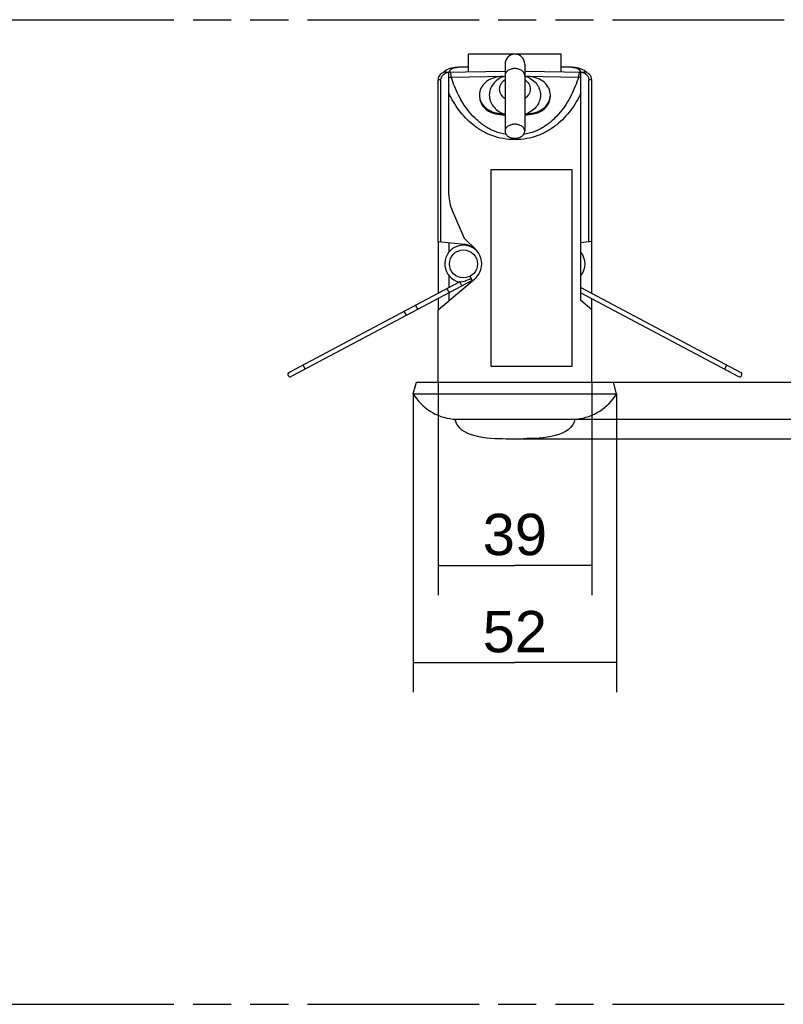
# Model space of a CAD drawing. Header units: millimetres. Extents: x 0 to 210, y 0 to 297.
# Tile 5 of 12: x 97 to 136, y 133 to 183. Entities that reach past the tile are written whole.
import ezdxf
from ezdxf.enums import TextEntityAlignment as Align

# ---------------------------------------------------------------- set-up
doc = ezdxf.new("R2010")
doc.units = ezdxf.units.MM
doc.header["$LTSCALE"] = 19.36
doc.linetypes.add('PHANTOM', pattern=[0.8, 0.45, -0.05, 0.1, -0.05, 0.1, -0.05])
doc.layers.get('0').update_dxf_attribs({"linetype": 'CONTINUOUS'})
for name, color, linetype in [('DEFAULT_3', 7, 'PHANTOM'), ('Z_CURVE', 7, 'CONTINUOUS'), ('Z_DIM_2D', 7, 'CONTINUOUS')]:
    doc.layers.add(name, color=color, linetype=linetype)
doc.styles.add('TEXTSTYLE_3', font='arial.ttf')
doc.dimstyles.new('DIMSTYLE_1', dxfattribs={"dimtxt": 2.1, "dimasz": 3.5, "dimexe": 1.5, "dimexo": 0, "dimgap": 0.525, "dimtad": 1, "dimdec": 0, "dimlfac": 5, "dimdsep": 46, "dimtxsty": 'TEXTSTYLE_3', "dimblk": '_FILLED', "dimblk1": '_FILLED', "dimblk2": '_FILLED', "dimcen": 0.09, "dimclrt": 5, "dimazin": 2, "dimtp": 0.3, "dimtm": 0.3, "dimtfac": 1, "dimtdec": 0, "dimtofl": 0, "dimtmove": 0, "dimatfit": 3, "dimldrblk": '_FILLED', "dimfxl": 0, "dimtolj": 1, "dimarcsym": 0})
doc.dimstyles.new('DIMSTYLE_2', dxfattribs={"dimtxt": 2.1, "dimasz": 3.5, "dimexe": 1.5, "dimexo": 0, "dimgap": 0.525, "dimtad": 1, "dimdec": 0, "dimlfac": 5, "dimdsep": 46, "dimtxsty": 'TEXTSTYLE_3', "dimblk": '_FILLED', "dimblk1": '_FILLED', "dimblk2": '_FILLED', "dimcen": 0.09, "dimclrt": 5, "dimazin": 2, "dimtp": 0.2, "dimtm": 0.2, "dimtfac": 1, "dimtdec": 0, "dimtofl": 0, "dimtmove": 0, "dimatfit": 3, "dimldrblk": '_FILLED', "dimfxl": 0, "dimtolj": 1, "dimarcsym": 0})

# ---------------------------------------------------------------- blocks, each defined once
blk = doc.blocks.new('*D3')
at = {"layer": 'Z_DIM_2D', "color": 2, "linetype": 'Continuous', "transparency": 16777216}
for p, q in [((117.448, 163.679), (117.448, 148.531)), ((127.769, 163.679), (127.769, 148.531)), ((117.448, 150.031), (122.608, 150.031)), ((127.769, 150.031), (122.608, 150.031))]:
    blk.add_line(p, q, dxfattribs=at)
at = {"layer": 'Z_DIM_2D', "color": 5, "linetype": 'Continuous', "transparency": 16777216, "style": 'TEXTSTYLE_3'}
blk.add_text('52', height=2.1, dxfattribs=at).set_placement((122.608, 150.556), align=Align.CENTER)
blk = doc.blocks.new('_FILLED')
at = {"color": 0, "linetype": 'ByBlock'}
blk.add_solid([(0, 0), (-1, 0.125), (-1, -0.125)], dxfattribs=at)
blk = doc.blocks.new('_NONE')
blk = doc.blocks.new('*D4')
at = {"layer": 'Z_DIM_2D', "color": 2, "linetype": 'Continuous', "transparency": 16777216}
for p, q in [((143.179, 164.279), (143.179, 168.43)), ((143.179, 168.43), (143.179, 162.841)), ((127.608, 164.279), (144.679, 164.279)), ((143.179, 156.403), (143.179, 162.841)), ((123.058, 161.403), (144.679, 161.403)), ((143.179, 161.403), (143.179, 156.403))]:
    blk.add_line(p, q, dxfattribs=at)
at = {"layer": 'Z_DIM_2D', "color": 5, "linetype": 'Continuous', "transparency": 16777216, "style": 'TEXTSTYLE_3'}
blk.add_text('14', height=2.1, rotation=90, dxfattribs=at).set_placement((142.654, 165.167))
blk = doc.blocks.new('*D5')
at = {"layer": 'Z_DIM_2D', "color": 2, "linetype": 'Continuous', "transparency": 16777216}
for p, q in [((139.546, 164.279), (139.546, 167.615)), ((139.546, 167.615), (139.546, 163.339)), ((127.608, 164.279), (141.046, 164.279)), ((139.546, 157.399), (139.546, 163.339)), ((125.758, 162.399), (141.046, 162.399)), ((139.546, 162.399), (139.546, 157.399))]:
    blk.add_line(p, q, dxfattribs=at)
at = {"layer": 'Z_DIM_2D', "color": 5, "linetype": 'Continuous', "transparency": 16777216, "style": 'TEXTSTYLE_3'}
blk.add_text('9', height=2.1, rotation=90, dxfattribs=at).set_placement((139.021, 165.984))
blk = doc.blocks.new('*D6')
at = {"layer": 'Z_DIM_2D', "color": 2, "linetype": 'Continuous', "transparency": 16777216}
for p, q in [((118.708, 164.279), (118.708, 153.465)), ((126.508, 164.279), (126.508, 153.465)), ((118.708, 154.965), (122.608, 154.965)), ((126.508, 154.965), (122.608, 154.965))]:
    blk.add_line(p, q, dxfattribs=at)
at = {"layer": 'Z_DIM_2D', "color": 5, "linetype": 'Continuous', "transparency": 16777216, "style": 'TEXTSTYLE_3'}
blk.add_text('39', height=2.1, dxfattribs=at).set_placement((122.608, 155.49), align=Align.CENTER)

msp = doc.modelspace()

# ---------------------------------------------------------------- linework, layer by layer
at = {"color": 7, "linetype": 'Continuous'}
for p, q in [((124.958, 180.929), (120.258, 180.929)), ((120.258, 180.038), (120.258, 180.929)), ((124.958, 180.038), (124.958, 180.929)), ((119.102, 180.018), (122.108, 180.071)), ((119.258, 173.786), (119.258, 180.016)), ((120.258, 180.271), (119.725, 180.262)), ((122.108, 180.422), (122.108, 177.015)), ((123.108, 180.422), (123.108, 177.015)), ((123.108, 180.071), (126.115, 180.018)), ((125.492, 180.262), (124.958, 180.271)), ((125.958, 168.412), (125.958, 180.016)), ((118.708, 171.413), (118.708, 179.618)), ((118.856, 171.398), (118.856, 179.621)), ((122.091, 179.805), (122.108, 179.806)), ((126.361, 171.398), (126.361, 179.621)), ((126.508, 171.413), (126.508, 179.618)), ((121.408, 175.079), (125.508, 175.079)), ((121.408, 165.079), (121.408, 175.079)), ((125.508, 165.079), (125.508, 175.079)), ((119.424, 172.989), (120.033, 171.589)), ((120.033, 171.589), (120.636, 170.987)), ((118.708, 171.413), (120.033, 171.274)), ((118.709, 171.413), (118.709, 168.79)), ((119.258, 171.355), (119.258, 170.875)), ((126.508, 171.413), (125.958, 171.355)), ((126.507, 168.79), (126.507, 171.413)), ((118.708, 167.95), (120.571, 169.513)), ((119.258, 169.684), (119.258, 169.082)), ((119.774, 169.356), (111.149, 164.77)), ((120.444, 169.441), (111.262, 164.558)), ((125.958, 169.082), (134.068, 164.77)), ((118.709, 168.518), (118.709, 167.95)), ((119.258, 168.81), (119.258, 168.412)), ((125.958, 168.81), (133.955, 164.558)), ((126.507, 167.95), (126.507, 168.518)), ((126.508, 167.95), (125.958, 168.412)), ((118.708, 164.279), (118.708, 167.95)), ((126.508, 164.279), (126.508, 167.95)), ((121.408, 165.079), (125.508, 165.079)), ((117.448, 163.679), (117.608, 164.279)), ((117.608, 164.279), (127.608, 164.279)), ((127.769, 163.679), (127.608, 164.279)), ((117.448, 163.679), (127.769, 163.679)), ((119.458, 162.399), (125.758, 162.399)), ((122.158, 161.403), (123.058, 161.403))]:
    msp.add_line(p, q, dxfattribs=at)
at = {"color": 9, "linetype": 'Continuous'}
for p, q in [((118.856, 179.621), (118.708, 179.618)), ((119.382, 179.767), (122.108, 179.815)), ((123.108, 179.815), (125.835, 179.767)), ((126.508, 179.618), (126.361, 179.621)), ((121.866, 177.863), (121.866, 177.914)), ((123.351, 177.863), (123.351, 177.914)), ((122.608, 176.662), (122.608, 176.597)), ((118.711, 171.413), (118.711, 168.791)), ((126.506, 168.791), (126.506, 171.413)), ((120.444, 169.441), (120.388, 169.547)), ((119.915, 169.159), (119.807, 169.361)), ((118.711, 168.519), (118.711, 167.952)), ((126.506, 167.952), (126.506, 168.519)), ((117.109, 167.667), (116.996, 167.879)), ((111.968, 164.934), (111.855, 165.146)), ((133.361, 165.146), (133.249, 164.934))]:
    msp.add_line(p, q, dxfattribs=at)
at = {"color": 7, "linetype": 'Continuous'}
for points in [[(119.725, 180.262), (119.641, 180.259), (119.553, 180.251), (119.468, 180.239), (119.385, 180.222), (119.305, 180.198), (119.227, 180.169), (119.152, 180.133), (119.082, 180.091), (119.016, 180.042), (118.956, 179.988), (118.955, 179.987)], [(126.262, 179.987), (126.259, 179.99), (126.2, 180.044), (126.134, 180.092), (126.063, 180.134), (125.989, 180.17), (125.911, 180.199), (125.831, 180.222), (125.748, 180.239), (125.663, 180.251), (125.575, 180.259), (125.492, 180.262)]]:
    msp.add_lwpolyline(points, dxfattribs=at)
msp.add_circle((119.998, 170.279), 0.71, dxfattribs=at)
for centre, radius, start, end in [((122.608, 180.429), 0.5, 0, 180), ((119.108, 179.618), 0.4, 91, 180), ((126.108, 179.618), 0.4, 0, 89), ((122.607, 168.614), 11.202, 93.0254, 93.7965), ((121.084, 197.333), 17.557, 273.0438, 273.2877), ((124.249, 199.453), 19.68, 266.6775, 266.9469), ((122.61, 168.614), 11.202, 86.2035, 86.9746), ((122.607, 189.091), 11.202, 266.2035, 266.9746), ((122.244, 182.257), 4.358, 267.0022, 268.2178), ((122.973, 182.256), 4.357, 271.7818, 272.9974), ((122.61, 189.091), 11.202, 273.0254, 273.7965), ((121.258, 173.786), 2, 180, 203.5), ((119.998, 170.279), 0.95, 46.3174, 256.363), ((119.928, 170.279), 1, 310, 84), ((125.218, 170.279), 0.95, 321.1914, 38.7915), ((119.998, 170.279), 0.95, 298, 313.6936), ((111.205, 164.664), 0.12, 118, 298), ((134.011, 164.664), 0.12, 242, 62), ((119.748, 165.074), 2.69, 211.2217, 263.819), ((125.469, 165.074), 2.69, 276.181, 328.7783)]:
    msp.add_arc(centre, radius, start, end, dxfattribs=at)
at = {"color": 9, "linetype": 'Continuous'}
for centre, radius, start, end in [((119.323, 179.669), 0.354, 91.0119, 100.473), ((119.666, 179.881), 0.415, 158.2332, 160.1298), ((119.645, 179.89), 0.392, 156.2631, 158.2329), ((125.894, 179.669), 0.354, 79.527, 88.9881), ((125.572, 179.889), 0.393, 21.7562, 23.6092), ((125.551, 179.881), 0.415, 19.8649, 21.7549), ((119.528, 179.074), 0.709, 101.9476, 112.3879), ((125.689, 179.074), 0.709, 67.6121, 78.0524)]:
    msp.add_arc(centre, radius, start, end, dxfattribs=at)
at = {"color": 7, "linetype": 'Continuous'}
for centre, major_axis, start_param, end_param in [((121.958, 178.803), (1.15, 0.035), 3.116692, 4.606655), ((123.258, 178.803), (1.15, -0.035), -1.465063, 0.0249), ((122.608, 185.382), (9.197, 0.28), -1.67653, -1.650071), ((122.608, 185.382), (9.197, -0.28), -1.491521, -1.465063)]:
    msp.add_ellipse(centre, major_axis=major_axis, ratio=0.818903, start_param=start_param, end_param=end_param, dxfattribs=at)
for points, knots in [([(118.856, 179.621), (118.856, 179.673), (118.881, 179.779), (118.98, 179.903), (119.111, 179.983), (119.209, 180.01), (119.258, 180.016)], [0, 0, 0, 0, 0.258048, 0.510408, 0.756891, 1, 1, 1, 1]), ([(125.958, 180.016), (126.008, 180.01), (126.106, 179.983), (126.237, 179.903), (126.336, 179.779), (126.361, 179.673), (126.361, 179.621)], [0, 0, 0, 0, 0.243109, 0.489592, 0.741952, 1, 1, 1, 1]), ([(121.866, 179.792), (121.726, 179.782), (121.453, 179.723), (121.105, 179.516), (120.866, 179.214), (120.808, 178.97), (120.808, 178.853)], [0, 0, 0, 0, 0.27247, 0.531463, 0.772313, 1, 1, 1, 1]), ([(121.833, 179.154), (121.833, 179.2), (121.846, 179.293), (121.921, 179.472), (122.027, 179.582), (122.108, 179.639)], [0, 0, 0, 0, 0.239475, 0.48419, 1, 1, 1, 1]), ([(123.109, 179.639), (123.19, 179.582), (123.296, 179.472), (123.371, 179.293), (123.383, 179.2), (123.383, 179.154)], [0, 0, 0, 0, 0.51581, 0.760525, 1, 1, 1, 1]), ([(124.408, 178.853), (124.408, 178.97), (124.351, 179.214), (124.112, 179.516), (123.764, 179.723), (123.491, 179.782), (123.351, 179.792)], [0, 0, 0, 0, 0.227687, 0.468537, 0.72753, 1, 1, 1, 1]), ([(122.108, 178.669), (122.027, 178.726), (121.921, 178.835), (121.846, 179.014), (121.833, 179.108), (121.833, 179.154)], [0, 0, 0, 0, 0.51581, 0.760525, 1, 1, 1, 1]), ([(123.383, 179.154), (123.383, 179.108), (123.371, 179.014), (123.296, 178.835), (123.19, 178.726), (123.109, 178.669)], [0, 0, 0, 0, 0.239475, 0.48419, 1, 1, 1, 1]), ([(120.808, 178.853), (120.808, 178.736), (120.866, 178.491), (121.105, 178.19), (121.453, 177.983), (121.726, 177.923), (121.866, 177.914)], [0, 0, 0, 0, 0.227687, 0.468537, 0.72753, 1, 1, 1, 1]), ([(123.351, 177.914), (123.491, 177.923), (123.764, 177.983), (124.112, 178.19), (124.351, 178.491), (124.408, 178.736), (124.408, 178.853)], [0, 0, 0, 0, 0.27247, 0.531463, 0.772313, 1, 1, 1, 1]), ([(122.608, 177.369), (122.544, 177.369), (122.419, 177.352), (122.255, 177.278), (122.139, 177.163), (122.108, 177.062), (122.108, 177.015)], [0, 0, 0, 0, 0.287974, 0.555346, 0.790534, 1, 1, 1, 1]), ([(122.108, 177.015), (122.108, 176.968), (122.139, 176.868), (122.255, 176.753), (122.419, 176.679), (122.544, 176.662), (122.608, 176.662)], [0, 0, 0, 0, 0.209466, 0.444654, 0.712026, 1, 1, 1, 1]), ([(123.108, 177.015), (123.108, 177.062), (123.078, 177.163), (122.962, 177.278), (122.798, 177.352), (122.673, 177.369), (122.608, 177.369)], [0, 0, 0, 0, 0.209466, 0.444654, 0.712026, 1, 1, 1, 1]), ([(122.608, 176.662), (122.673, 176.662), (122.798, 176.679), (122.962, 176.753), (123.078, 176.868), (123.108, 176.968), (123.108, 177.015)], [0, 0, 0, 0, 0.287974, 0.555346, 0.790534, 1, 1, 1, 1]), ([(119.807, 169.361), (119.907, 169.375), (120.107, 169.419), (120.297, 169.498), (120.388, 169.547)], [0, 0, 0, 0, 0.491721, 1, 1, 1, 1]), ([(119.807, 169.361), (119.803, 169.36), (119.796, 169.359), (119.786, 169.357), (119.779, 169.357), (119.775, 169.356), (119.774, 169.356)], [0, 0, 0, 0, 0.368971, 0.68534, 0.912983, 1, 1, 1, 1])]:
    msp.add_open_spline(points, degree=3, knots=knots, dxfattribs=at)
at = {"color": 9, "linetype": 'Continuous'}
for points, knots in [([(119.286, 180.048), (119.301, 180.084), (119.345, 180.151), (119.449, 180.219), (119.579, 180.254), (119.674, 180.261), (119.725, 180.262)], [0, 0, 0, 0, 0.227429, 0.451577, 0.703634, 1, 1, 1, 1]), ([(119.382, 179.767), (119.378, 179.803), (119.37, 179.866), (119.355, 179.946), (119.34, 179.994), (119.327, 180.017), (119.32, 180.022), (119.316, 180.022)], [0, 0, 0, 0, 0.402108, 0.70929, 0.907242, 0.964627, 1, 1, 1, 1]), ([(122.608, 180.197), (122.544, 180.197), (122.419, 180.18), (122.255, 180.106), (122.139, 179.991), (122.108, 179.891), (122.108, 179.844)], [0, 0, 0, 0, 0.287974, 0.555346, 0.790534, 1, 1, 1, 1]), ([(123.108, 179.844), (123.108, 179.891), (123.078, 179.991), (122.962, 180.106), (122.798, 180.18), (122.673, 180.197), (122.608, 180.197)], [0, 0, 0, 0, 0.209466, 0.444654, 0.712026, 1, 1, 1, 1]), ([(125.492, 180.262), (125.543, 180.261), (125.638, 180.254), (125.768, 180.219), (125.872, 180.15), (125.916, 180.083), (125.932, 180.047)], [0, 0, 0, 0, 0.29634, 0.548315, 0.772421, 1, 1, 1, 1]), ([(125.9, 180.022), (125.897, 180.022), (125.89, 180.017), (125.877, 179.994), (125.862, 179.946), (125.847, 179.866), (125.839, 179.803), (125.835, 179.767)], [0, 0, 0, 0, 0.035373, 0.092758, 0.29071, 0.597892, 1, 1, 1, 1]), ([(122.165, 176.852), (121.973, 176.881), (121.6, 176.983), (121.096, 177.246), (120.664, 177.585), (120.184, 178.095), (119.724, 178.819), (119.477, 179.449), (119.382, 179.767)], [0, 0, 0, 0, 0.13767, 0.270744, 0.399207, 0.523898, 0.765053, 1, 1, 1, 1]), ([(122.016, 179.801), (121.913, 179.757), (121.721, 179.649), (121.49, 179.422), (121.343, 179.15), (121.292, 178.853), (121.343, 178.556), (121.49, 178.283), (121.721, 178.057), (121.913, 177.948), (122.016, 177.905)], [0, 0, 0, 0, 0.134378, 0.261877, 0.382916, 0.5, 0.617084, 0.738123, 0.865622, 1, 1, 1, 1]), ([(125.835, 179.767), (125.739, 179.449), (125.493, 178.819), (125.033, 178.095), (124.553, 177.585), (124.121, 177.246), (123.617, 176.983), (123.244, 176.881), (123.052, 176.852)], [0, 0, 0, 0, 0.234954, 0.476116, 0.600809, 0.729274, 0.862344, 1, 1, 1, 1]), ([(123.201, 179.801), (123.304, 179.757), (123.496, 179.649), (123.727, 179.422), (123.874, 179.15), (123.925, 178.853), (123.874, 178.556), (123.727, 178.283), (123.496, 178.057), (123.304, 177.948), (123.201, 177.905)], [0, 0, 0, 0, 0.134378, 0.261877, 0.382916, 0.5, 0.617084, 0.738123, 0.865622, 1, 1, 1, 1]), ([(122.608, 176.597), (122.409, 176.592), (122.013, 176.62), (121.447, 176.774), (120.934, 177.018), (120.343, 177.427), (119.746, 178.059), (119.399, 178.646), (119.258, 178.945)], [0, 0, 0, 0, 0.138255, 0.273617, 0.404457, 0.530567, 0.770589, 1, 1, 1, 1]), ([(125.958, 178.945), (125.818, 178.646), (125.471, 178.059), (124.874, 177.427), (124.283, 177.018), (123.77, 176.774), (123.204, 176.62), (122.808, 176.592), (122.608, 176.597)], [0, 0, 0, 0, 0.229418, 0.469445, 0.595558, 0.726395, 0.861745, 1, 1, 1, 1]), ([(119.218, 168.925), (119.211, 168.938), (119.199, 168.964), (119.189, 169.001), (119.185, 169.03), (119.193, 169.047), (119.198, 169.05)], [0, 0, 0, 0, 0.345199, 0.644596, 0.863748, 1, 1, 1, 1]), ([(119.311, 168.838), (119.305, 168.835), (119.288, 168.838), (119.265, 168.857), (119.24, 168.886), (119.225, 168.911), (119.218, 168.925)], [0, 0, 0, 0, 0.136252, 0.355404, 0.654801, 1, 1, 1, 1]), ([(117.62, 168.075), (117.613, 168.088), (117.601, 168.114), (117.591, 168.152), (117.587, 168.181), (117.595, 168.197), (117.6, 168.2)], [0, 0, 0, 0, 0.345199, 0.644596, 0.863748, 1, 1, 1, 1]), ([(117.713, 167.988), (117.707, 167.985), (117.689, 167.989), (117.667, 168.007), (117.642, 168.037), (117.627, 168.061), (117.62, 168.075)], [0, 0, 0, 0, 0.136252, 0.355404, 0.654801, 1, 1, 1, 1])]:
    msp.add_open_spline(points, degree=3, knots=knots, dxfattribs=at)
at = {"color": 7, "linetype": 'Continuous'}
for points in [[(119.558, 162.399), (119.72, 161.485), (121.23, 161.403), (122.158, 161.403)], [(125.658, 162.399), (125.497, 161.485), (123.987, 161.403), (123.058, 161.403)]]:
    msp.add_open_spline(points, degree=3, dxfattribs=at)
at = {"layer": 'DEFAULT_3', "color": 91, "linetype": 'PHANTOM', "true_color": 0x80ff80}
for p, q in [((50.129, 182.68), (150.129, 182.68)), ((50.129, 132.68), (150.129, 132.68))]:
    msp.add_line(p, q, dxfattribs=at)
at = {"layer": 'Z_CURVE', "color": 4, "linetype": 'Continuous'}
msp.add_line((120.444, 169.441), (120.332, 169.652), dxfattribs=at)

# ---------------------------------------------------------------- dimensions: what is measured, and where the dimension line sits
at = {"layer": 'Z_DIM_2D', "color": 2, "linetype": 'Continuous'}
for base, p1, p2, angle, dimstyle, picture, middle in [((143.179, 161.403), (127.608, 164.279), (123.058, 161.403), 270, 'DIMSTYLE_2', '*D4', (143.179, 166.891)), ((139.546, 162.399), (127.608, 164.279), (125.758, 162.399), 270, 'DIMSTYLE_2', '*D5', (139.546, 166.796)), ((117.448, 150.031), (127.769, 163.679), (117.448, 163.679), 180, 'DIMSTYLE_1', '*D3', (122.591, 150.031))]:
    dim = msp.add_linear_dim(base=base, p1=p1, p2=p2, angle=angle, dimstyle=dimstyle, override={"dimblk1": 'NONE', "dimblk2": 'NONE', "dimsah": 1}, dxfattribs=at)
    dim.commit()
    dim.dimension.update_dxf_attribs({"geometry": picture, "text_midpoint": middle, "dimtype": 160})
dim = msp.add_linear_dim(base=(126.508, 154.965), p1=(118.708, 164.279), p2=(126.508, 164.279), dimstyle='DIMSTYLE_1', override={"dimblk1": 'NONE', "dimblk2": 'NONE', "dimsah": 1}, dxfattribs=at)
dim.commit()
dim.dimension.update_dxf_attribs({"geometry": '*D6', "text_midpoint": (122.607, 154.965), "dimtype": 160})

doc.saveas('drawing.dxf')
